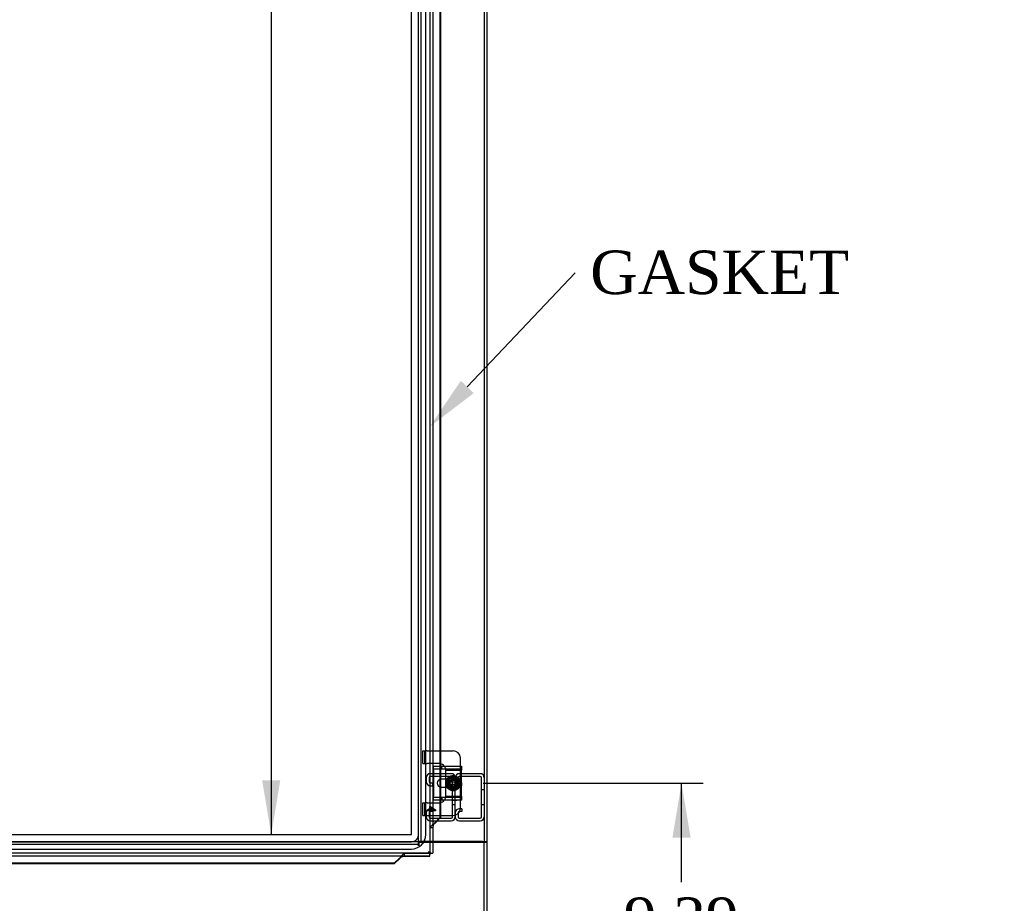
# Model space of a CAD drawing. Header units: inches. Extents: x 1 to 299, y -2 to 199.
# Tile 34 of 65: x 82 to 116, y 67 to 98. Entities that reach past the tile are written whole.
import ezdxf
from ezdxf import colors
from ezdxf.entities.mleader import LeaderData, LeaderLine
from ezdxf.enums import TextEntityAlignment as Align
from ezdxf.lldxf.tags import DXFTag
from ezdxf.math import Vec2, Vec3

# ---------------------------------------------------------------- set-up
doc = ezdxf.new("R2010")
doc.units = ezdxf.units.IN
doc.header["$MEASUREMENT"] = 0
for name, color, linetype in [('COM42667', 7, 'Continuous'), ('COM42780', 7, 'Continuous'), ('COM53955-3', 7, 'Continuous'), ('COM53964-2', 7, 'Continuous'), ('COM70220', 7, 'Continuous'), ('COM71176-1', 7, 'Continuous'), ('COM71180-3', 7, 'Continuous'), ('Default', 7, 'Continuous'), ('SCC19011', 7, 'Continuous'), ('SPR20265', 7, 'Continuous'), ('WAF25035', 7, 'Continuous')]:
    doc.layers.add(name, color=color, linetype=linetype)
doc.styles.add('SEACAD_Times_New_Roman', font='times.ttf')
tags = doc.linetypes.add('HIDDEN2', pattern=[0.1875, 0.125, -0.0625]).pattern_tags.tags
tags[6:7] = [DXFTag(74, 4), DXFTag(75, 0), DXFTag(340, '0'), DXFTag(46, 0.0), DXFTag(50, 0.0), DXFTag(44, 0.0), DXFTag(45, 0.0)]
tags[4:5] = [DXFTag(74, 4), DXFTag(75, 0), DXFTag(340, '0'), DXFTag(46, 0.0), DXFTag(50, 0.0), DXFTag(44, 0.0), DXFTag(45, 0.0)]
doc.dimstyles.new('HAMMOND_(STH_-_300x200)', dxfattribs={"dimtxt": 1.5, "dimasz": 1.875, "dimexe": 0.75, "dimexo": 0.75, "dimgap": 0.375, "dimtad": 0, "dimtih": 1, "dimtoh": 1, "dimzin": 0, "dimdsep": 46, "dimtxsty": 'SEACAD_Times_New_Roman', "dimblk1": '_SE_FILLED', "dimblk2": '_SE_FILLED', "dimsah": 1, "dimcen": 0.75, "dimadec": 0, "dimazin": 0, "dimtfac": 0.8, "dimtofl": 0, "dimtmove": 1, "dimatfit": 3, "dimfxl": 1, "dimtolj": 1, "dimtzin": 0, "dimarcsym": 0})

# ---------------------------------------------------------------- blocks, each defined once
blk = doc.blocks.new('SE2')
at = {"layer": 'COM42667', "color": 7, "linetype": 'Continuous'}
for p, q in [((96.229, 71.908), (96.229, 72.051)), ((96.229, 72.051), (97.199, 72.051)), ((97.199, 72.051), (97.199, 71.908)), ((96.229, 71.908), (96.229, 71.016)), ((97.199, 71.016), (97.199, 71.908)), ((96.703, 71.603), (96.503, 71.603)), ((96.229, 70.873), (96.229, 71.016)), ((96.503, 71.322), (96.703, 71.322)), ((97.199, 71.016), (97.199, 70.873)), ((97.199, 70.873), (96.229, 70.873))]:
    blk.add_line(p, q, dxfattribs=at)
at = {"layer": 'COM42667', "color": 7, "linetype": 'HIDDEN2'}
for p, q in [((96.513, 71.956), (96.513, 72.051)), ((96.229, 71.956), (97.199, 71.956)), ((96.91, 71.603), (96.703, 71.603)), ((96.703, 71.322), (96.91, 71.322)), ((97.199, 70.968), (96.229, 70.968)), ((96.513, 70.968), (96.513, 70.873)), ((96.862, 70.874), (96.862, 70.873)), ((96.862, 70.874), (96.977, 70.874)), ((96.892, 70.874), (96.892, 70.873)), ((96.971, 70.874), (96.971, 70.873)), ((96.977, 70.874), (96.977, 70.873)), ((96.977, 70.874), (97.002, 70.874)), ((97.002, 70.874), (97.002, 70.873)), ((97.002, 70.874), (97.036, 70.874)), ((97.036, 70.874), (97.036, 70.873))]:
    blk.add_line(p, q, dxfattribs=at)
at = {"layer": 'COM42667', "color": 7, "linetype": 'Continuous'}
blk.add_arc((96.503, 71.462), 0.14, 90, 270, dxfattribs=at)
at = {"layer": 'COM42667', "color": 7, "linetype": 'HIDDEN2'}
blk.add_arc((96.91, 71.462), 0.14, 270, 90, dxfattribs=at)
at = {"layer": 'COM42780', "color": 7, "linetype": 'HIDDEN2'}
for p, q in [((95.86, 72.577), (95.927, 72.577)), ((95.86, 72.14), (95.86, 72.577)), ((95.927, 72.14), (95.927, 72.577)), ((95.927, 72.577), (95.978, 72.577)), ((96.012, 72.577), (95.978, 72.577)), ((96.012, 72.577), (96.471, 72.577)), ((95.86, 72.14), (95.927, 72.14)), ((95.978, 72.14), (95.927, 72.14)), ((95.978, 72.14), (96.012, 72.14)), ((96.41, 72.14), (96.012, 72.14)), ((97.16, 71.955), (97.16, 72.051)), ((96.659, 71.907), (97.16, 71.907)), ((96.66, 71.89), (96.66, 71.902)), ((96.66, 71.759), (96.66, 71.89)), ((96.66, 71.603), (96.66, 71.759)), ((97.16, 71.907), (97.16, 71.955)), ((97.16, 71.902), (97.16, 71.907)), ((97.16, 71.759), (97.16, 71.902)), ((97.16, 71.518), (97.16, 71.759)), ((96.66, 71.393), (96.66, 71.528)), ((97.16, 71.165), (97.16, 71.416)), ((96.659, 71.017), (97.16, 71.017)), ((96.66, 71.165), (96.66, 71.322)), ((96.66, 71.034), (96.66, 71.165)), ((96.66, 71.022), (96.66, 71.034)), ((97.16, 71.022), (97.16, 71.165)), ((97.16, 71.017), (97.16, 71.022)), ((97.16, 70.969), (97.16, 71.017)), ((95.86, 70.784), (95.927, 70.784)), ((95.86, 70.347), (95.86, 70.784)), ((95.927, 70.347), (95.927, 70.784)), ((95.927, 70.784), (95.978, 70.784)), ((96.012, 70.784), (95.978, 70.784)), ((96.012, 70.784), (96.41, 70.784)), ((97.16, 70.873), (97.16, 70.969)), ((95.86, 70.347), (95.927, 70.347)), ((95.927, 70.347), (95.978, 70.347)), ((95.978, 70.347), (96.012, 70.347)), ((96.012, 70.347), (96.471, 70.347)), ((96.045, 70.512), (96.045, 70.543)), ((96.045, 70.543), (96.105, 70.543)), ((96.105, 70.512), (96.045, 70.512)), ((96.105, 70.543), (96.105, 70.652)), ((96.105, 70.652), (96.133, 70.652)), ((96.105, 70.479), (96.105, 70.512)), ((96.133, 70.479), (96.105, 70.479)), ((96.133, 70.652), (96.295, 70.537)), ((96.246, 70.543), (96.133, 70.622)), ((96.133, 70.622), (96.133, 70.543)), ((96.133, 70.543), (96.246, 70.543)), ((96.295, 70.512), (96.133, 70.512)), ((96.133, 70.512), (96.133, 70.479)), ((96.295, 70.537), (96.295, 70.512))]:
    blk.add_line(p, q, dxfattribs=at)
at = {"layer": 'COM42780', "color": 7, "linetype": 'Continuous'}
for p, q in [((96.471, 72.577), (96.91, 72.577)), ((97.16, 72.051), (97.16, 72.327)), ((96.66, 71.528), (96.66, 71.603)), ((96.66, 71.322), (96.66, 71.393)), ((97.16, 70.597), (97.16, 70.873)), ((96.471, 70.347), (96.91, 70.347))]:
    blk.add_line(p, q, dxfattribs=at)
at = {"layer": 'COM42780', "color": 7, "linetype": 'HIDDEN2'}
for radius in [0.195, 0.125, 0.106]:
    blk.add_circle((96.91, 71.462), radius, dxfattribs=at)
at = {"layer": 'COM42780', "color": 7, "linetype": 'Continuous'}
for centre, start, end in [((96.91, 72.327), 0, 90), ((96.41, 71.89), 39.9324, 75.7445), ((96.41, 71.034), 284.2555, 320.0676), ((96.91, 70.597), 270, 0)]:
    blk.add_arc(centre, 0.25, start, end, dxfattribs=at)
at = {"layer": 'COM42780', "color": 7, "linetype": 'HIDDEN2'}
for centre, start, end in [((96.41, 71.89), 75.7445, 90), ((96.41, 71.89), 15.0028, 39.9324), ((96.41, 71.89), 3.8357, 15.0028), ((96.41, 71.89), 2.6763, 3.8357), ((96.41, 71.034), 344.9972, 356.1643), ((96.41, 71.034), 356.1643, 357.3237), ((96.41, 71.034), 270, 284.2555), ((96.41, 71.034), 320.0676, 344.9972)]:
    blk.add_arc(centre, 0.25, start, end, dxfattribs=at)
at = {"layer": 'COM53955-3', "color": 7, "linetype": 'HIDDEN2'}
for p, q in [((96.109, 131.385), (96.109, 69.043)), ((96.447, 72.051), (96.447, 71.591)), ((96.471, 72.051), (96.471, 71.599)), ((96.447, 71.334), (96.447, 70.873)), ((96.471, 71.325), (96.471, 70.873)), ((96.248, 70.052), (96.241, 70.052)), ((96.204, 69.918), (96.109, 69.918)), ((96.109, 69.918), (96.109, 69.043)), ((96.109, 69.043), (61.924, 69.043)), ((95.234, 68.948), (95.234, 69.043)), ((95.234, 69.043), (96.109, 69.043)), ((96.066, 69.086), (96.072, 69.08)), ((95.1, 68.911), (95.1, 68.904))]:
    blk.add_line(p, q, dxfattribs=at)
at = {"layer": 'COM53955-3', "color": 7, "linetype": 'Continuous'}
for p, q in [((96.204, 131.385), (96.204, 69.043)), ((96.447, 99.522), (96.447, 72.051)), ((96.471, 99.522), (96.471, 72.051)), ((96.447, 71.591), (96.447, 71.334)), ((96.471, 71.599), (96.471, 71.325)), ((96.447, 70.873), (96.447, 70.273)), ((96.471, 70.873), (96.471, 70.273)), ((96.264, 70.084), (96.447, 70.273)), ((96.264, 70.084), (96.289, 70.084)), ((96.471, 70.273), (96.289, 70.084)), ((96.471, 70.273), (96.447, 70.273)), ((96.204, 69.918), (96.204, 69.043)), ((96.061, 69.091), (96.061, 69.091)), ((96.061, 69.091), (96.061, 69.091)), ((96.061, 69.091), (96.061, 69.091)), ((96.061, 69.091), (96.061, 69.091)), ((96.072, 69.08), (96.109, 69.043)), ((96.109, 69.043), (96.109, 69.004)), ((96.109, 69.043), (96.148, 69.043)), ((96.109, 68.948), (96.109, 69.004)), ((96.148, 69.043), (96.204, 69.043)), ((96.204, 69.043), (96.204, 69.043)), ((96.109, 68.948), (61.924, 68.948)), ((94.879, 68.705), (80.136, 68.705)), ((94.879, 68.68), (80.136, 68.68)), ((95.068, 68.888), (94.879, 68.705)), ((94.879, 68.68), (95.068, 68.863)), ((94.879, 68.68), (94.879, 68.705)), ((95.068, 68.888), (95.068, 68.863)), ((95.234, 68.948), (96.109, 68.948)), ((96.109, 68.948), (96.109, 68.948))]:
    blk.add_line(p, q, dxfattribs=at)
for centre, radius, start, end in [((97.038, 69.571), 1.088, 206.1959, 211.4118), ((95.639, 68.221), 0.967, 58.2614, 64.1309)]:
    blk.add_arc(centre, radius, start, end, dxfattribs=at)
at = {"layer": 'COM53955-3', "color": 7, "linetype": 'HIDDEN2'}
for points, knots in [([(96.241, 70.052), (96.237, 70.049), (96.232, 70.046), (96.206, 70.029), (96.187, 70.015), (96.153, 69.987), (96.138, 69.974), (96.117, 69.946), (96.111, 69.932), (96.109, 69.918)], [0.1914052, 0.1914052, 0.1914052, 0.1914052, 0.25, 0.25, 0.5, 0.5, 0.75, 0.75, 1, 1, 1, 1]), ([(95.1, 68.911), (95.103, 68.915), (95.106, 68.92), (95.123, 68.946), (95.137, 68.965), (95.165, 68.999), (95.179, 69.014), (95.206, 69.034), (95.22, 69.041), (95.234, 69.043)], [0.1915139, 0.1915139, 0.1915139, 0.1915139, 0.25, 0.25, 0.5, 0.5, 0.75, 0.75, 1, 1, 1, 1])]:
    blk.add_open_spline(points, degree=3, knots=knots, dxfattribs=at)
at = {"layer": 'COM53955-3', "color": 7, "linetype": 'Continuous'}
for points in [[(96.264, 70.084), (96.258, 70.07), (96.25, 70.057), (96.237, 70.029), (96.23, 70.015), (96.219, 69.987), (96.214, 69.974), (96.207, 69.946), (96.205, 69.932), (96.204, 69.918)], [(95.068, 68.888), (95.082, 68.894), (95.096, 68.902), (95.123, 68.915), (95.137, 68.922), (95.165, 68.933), (95.179, 68.938), (95.206, 68.945), (95.22, 68.947), (95.234, 68.948)]]:
    blk.add_open_spline(points, degree=3, knots=[0, 0, 0, 0, 0.25, 0.25, 0.5, 0.5, 0.75, 0.75, 1, 1, 1, 1], dxfattribs=at)
for points in [[(96.289, 70.084), (96.273, 70.074), (96.257, 70.063), (96.241, 70.052)], [(95.068, 68.863), (95.079, 68.879), (95.089, 68.895), (95.1, 68.911)]]:
    blk.add_open_spline(points, degree=3, dxfattribs=at)
at = {"layer": 'COM53964-2', "color": 7, "linetype": 'HIDDEN2'}
for p, q in [((96.844, 71.789), (96.12, 71.789)), ((96.844, 71.694), (96.12, 71.694)), ((97.844, 71.789), (97.12, 71.789)), ((97.844, 71.694), (97.12, 71.694)), ((95.982, 71.651), (95.982, 71.513)), ((96.077, 71.651), (96.077, 71.513)), ((96.12, 71.47), (96.203, 71.47)), ((96.12, 71.375), (96.203, 71.375)), ((96.203, 71.375), (96.203, 71.47)), ((96.887, 70.302), (96.887, 71.651)), ((96.982, 71.651), (96.982, 71.513)), ((96.982, 70.302), (96.982, 71.651)), ((97.077, 71.651), (97.077, 71.513)), ((97.12, 71.47), (97.203, 71.47)), ((97.12, 71.375), (97.203, 71.375)), ((97.203, 71.375), (97.203, 71.47)), ((97.887, 70.302), (97.887, 71.651)), ((97.982, 71.227), (97.887, 71.227)), ((96.887, 70.727), (96.982, 70.727)), ((97.887, 70.727), (97.982, 70.727)), ((95.982, 70.44), (95.982, 70.302)), ((96.077, 70.44), (96.077, 70.302)), ((96.203, 70.578), (96.12, 70.578)), ((96.203, 70.483), (96.12, 70.483)), ((96.203, 70.578), (96.203, 70.483)), ((96.982, 70.44), (96.982, 70.302)), ((97.077, 70.44), (97.077, 70.302)), ((97.203, 70.578), (97.12, 70.578)), ((97.203, 70.483), (97.12, 70.483)), ((97.203, 70.578), (97.203, 70.483)), ((96.12, 70.259), (96.844, 70.259)), ((96.12, 70.164), (96.844, 70.164)), ((97.12, 70.259), (97.844, 70.259)), ((97.12, 70.164), (97.844, 70.164))]:
    blk.add_line(p, q, dxfattribs=at)
for centre, radius, start, end in [((96.12, 71.651), 0.138, 90, 180), ((96.12, 71.651), 0.043, 90, 180), ((96.844, 71.651), 0.138, 0, 90), ((96.844, 71.651), 0.043, 0, 90), ((97.12, 71.651), 0.138, 90, 180), ((97.12, 71.651), 0.043, 90, 180), ((97.844, 71.651), 0.138, 0, 90), ((97.844, 71.651), 0.043, 0, 90), ((96.12, 71.513), 0.138, 180, 270), ((96.12, 71.513), 0.043, 180, 270), ((97.12, 71.513), 0.138, 180, 270), ((97.12, 71.513), 0.043, 180, 270), ((96.12, 70.44), 0.138, 90, 180), ((96.12, 70.44), 0.043, 90, 180), ((97.12, 70.44), 0.138, 90, 180), ((97.12, 70.44), 0.043, 90, 180), ((96.12, 70.302), 0.138, 180, 270), ((96.12, 70.302), 0.043, 180, 270), ((96.844, 70.302), 0.043, 270, 0), ((96.844, 70.302), 0.138, 270, 0), ((97.12, 70.302), 0.138, 180, 270), ((97.12, 70.302), 0.043, 180, 270), ((97.844, 70.302), 0.043, 270, 0), ((97.844, 70.302), 0.138, 270, 0)]:
    blk.add_arc(centre, radius, start, end, dxfattribs=at)
at = {"layer": 'COM70220', "color": 7, "linetype": 'HIDDEN2'}
for p, q in [((95.466, 69.687), (95.466, 130.742)), ((95.467, 69.687), (95.467, 130.742)), ((95.716, 69.687), (95.716, 130.742)), ((95.965, 69.687), (95.965, 130.742)), ((95.966, 69.687), (95.966, 130.742)), ((62.566, 69.687), (95.466, 69.687)), ((62.566, 69.686), (95.466, 69.686)), ((62.566, 69.437), (95.466, 69.437)), ((62.566, 69.188), (95.466, 69.188)), ((62.566, 69.187), (95.466, 69.187))]:
    blk.add_line(p, q, dxfattribs=at)
for radius in [0.5, 0.001, 0.25, 0.499]:
    blk.add_arc((95.466, 69.687), radius, 270, 0, dxfattribs=at)
at = {"layer": 'COM71176-1', "color": 7, "linetype": 'HIDDEN2'}
for p, q in [((95.702, 130.76), (95.702, 69.45)), ((95.797, 130.76), (95.797, 69.45)), ((97.982, 130.76), (97.982, 69.45)), ((95.797, 69.45), (95.702, 69.45)), ((95.862, 69.45), (95.797, 69.45)), ((96.204, 69.45), (95.862, 69.45))]:
    blk.add_line(p, q, dxfattribs=at)
at = {"layer": 'COM71176-1', "color": 7, "linetype": 'Continuous'}
for p, q in [((98.077, 130.76), (98.077, 69.45)), ((97.917, 69.45), (96.204, 69.45)), ((97.917, 69.45), (98.077, 69.45)), ((97.982, 69.45), (97.982, 69.42)), ((98.077, 69.42), (97.982, 69.42)), ((98.077, 69.45), (98.077, 69.42)), ((98.077, 69.42), (98.077, 62.17))]:
    blk.add_line(p, q, dxfattribs=at)
at = {"layer": 'COM71180-3', "color": 7, "linetype": 'HIDDEN2'}
for p, q in [((62.392, 69.45), (95.702, 69.45)), ((62.392, 69.355), (95.702, 69.355)), ((95.702, 69.45), (95.702, 69.355)), ((95.702, 69.307), (95.702, 69.355)), ((95.732, 69.307), (95.732, 69.42)), ((96.204, 69.42), (95.732, 69.42)), ((95.732, 69.307), (95.702, 69.307))]:
    blk.add_line(p, q, dxfattribs=at)
at = {"layer": 'COM71180-3', "color": 7, "linetype": 'Continuous'}
for p, q in [((97.982, 69.42), (96.204, 69.42)), ((97.982, 62.218), (97.982, 69.42))]:
    blk.add_line(p, q, dxfattribs=at)
at = {"layer": 'SCC19011', "color": 7, "linetype": 'Continuous'}
for p, q in [((96.91, 71.703), (96.695, 71.571)), ((97.125, 71.571), (96.91, 71.703)), ((96.695, 71.571), (96.695, 71.496)), ((96.695, 71.496), (96.695, 71.428)), ((96.715, 71.496), (96.695, 71.496)), ((96.695, 71.428), (96.695, 71.353)), ((96.695, 71.428), (96.715, 71.428)), ((96.695, 71.353), (96.91, 71.221)), ((96.725, 71.496), (96.715, 71.496)), ((96.715, 71.428), (96.725, 71.428)), ((97.094, 71.496), (96.725, 71.496)), ((96.725, 71.428), (97.094, 71.428)), ((96.91, 71.221), (97.125, 71.353)), ((97.104, 71.496), (97.094, 71.496)), ((97.094, 71.428), (97.104, 71.428)), ((97.125, 71.496), (97.104, 71.496)), ((97.104, 71.428), (97.125, 71.428)), ((97.125, 71.496), (97.125, 71.571)), ((97.125, 71.428), (97.125, 71.496)), ((97.125, 71.353), (97.125, 71.428))]:
    blk.add_line(p, q, dxfattribs=at)
at = {"layer": 'SCC19011', "color": 7, "linetype": 'HIDDEN2'}
blk.add_circle((96.91, 71.462), 0.122, dxfattribs=at)
at = {"layer": 'SCC19011', "color": 7, "linetype": 'Continuous'}
for start, end in [(10.4474, 169.5526), (190.4474, 349.5526)]:
    blk.add_arc((96.91, 71.462), 0.188, start, end, dxfattribs=at)
at = {"layer": 'SPR20265', "color": 7, "linetype": 'HIDDEN2'}
for p, q in [((97.092, 71.462), (97.127, 71.462)), ((96.725, 71.277), (96.75, 71.302))]:
    blk.add_line(p, q, dxfattribs=at)
for points, knots in [([(96.72, 71.589), (96.717, 71.585), (96.698, 71.555), (96.676, 71.491), (96.684, 71.395), (96.728, 71.311), (96.803, 71.251), (96.895, 71.225), (96.991, 71.238), (97.072, 71.288), (97.129, 71.366), (97.149, 71.459), (97.132, 71.553), (97.079, 71.633), (96.999, 71.686), (96.905, 71.703), (96.811, 71.683), (96.733, 71.628), (96.682, 71.547), (96.667, 71.452), (96.689, 71.359), (96.745, 71.281), (96.827, 71.232), (96.922, 71.217), (97.015, 71.24), (97.092, 71.296), (97.142, 71.379), (97.157, 71.473), (97.135, 71.566), (97.079, 71.644), (96.998, 71.695), (96.904, 71.711), (96.81, 71.691), (96.731, 71.637), (96.678, 71.557), (96.659, 71.463), (96.674, 71.382), (96.698, 71.337), (96.709, 71.321)], [0.2327592, 0.2327592, 0.2327592, 0.2327592, 0.2341872, 0.2452831, 0.2563771, 0.2674708, 0.2785654, 0.28966, 0.3007576, 0.3118528, 0.3229492, 0.3340432, 0.3451384, 0.3562353, 0.3673323, 0.3784297, 0.3895246, 0.4006213, 0.4117166, 0.4228156, 0.4339132, 0.4450112, 0.4561079, 0.4672039, 0.4783017, 0.4893995, 0.5004992, 0.5115966, 0.5226954, 0.5337915, 0.544891, 0.5559893, 0.5670899, 0.5781889, 0.5892874, 0.6003855, 0.6114838, 0.6182179, 0.6182179, 0.6182179, 0.6182179]), ([(96.699, 71.321), (96.712, 71.301), (96.749, 71.26), (96.826, 71.216), (96.92, 71.202), (97.013, 71.222), (97.093, 71.276), (97.148, 71.353), (97.171, 71.446), (97.161, 71.541), (97.116, 71.625), (97.045, 71.689), (96.955, 71.722), (96.86, 71.722), (96.772, 71.688), (96.719, 71.642), (96.697, 71.611), (96.692, 71.603)], [0.8028925, 0.8028925, 0.8028925, 0.8028925, 0.8112914, 0.8223931, 0.8334948, 0.8445983, 0.8557003, 0.8668021, 0.8779027, 0.8890041, 0.9001067, 0.9112098, 0.9223136, 0.9334157, 0.9445065, 0.955056, 0.9580988, 0.9580988, 0.9580988, 0.9580988]), ([(96.75, 71.302), (96.73, 71.324), (96.696, 71.37), (96.678, 71.462), (96.696, 71.544), (96.722, 71.587), (96.735, 71.604)], [0, 0, 0, 0, 0.01124685, 0.02526822, 0.0367371, 0.04577379, 0.04577379, 0.04577379, 0.04577379]), ([(96.741, 71.603), (96.732, 71.594), (96.707, 71.557), (96.683, 71.484), (96.693, 71.393), (96.721, 71.342), (96.738, 71.321)], [0.06324588, 0.06324588, 0.06324588, 0.06324588, 0.06779157, 0.07888132, 0.08997324, 0.09942571, 0.09942571, 0.09942571, 0.09942571]), ([(96.952, 71.246), (96.937, 71.244), (96.896, 71.24), (96.829, 71.253), (96.76, 71.297), (96.711, 71.361), (96.696, 71.414), (96.693, 71.44)], [0.16392013, 0.16392013, 0.16392013, 0.16392013, 0.1698589, 0.18096891, 0.19208116, 0.20319267, 0.2141853, 0.2141853, 0.2141853, 0.2141853]), ([(96.695, 71.496), (96.696, 71.504), (96.704, 71.539), (96.722, 71.575), (96.742, 71.6), (96.745, 71.603)], [0.22202636, 0.22202636, 0.22202636, 0.22202636, 0.22541447, 0.23652458, 0.23857738, 0.23857738, 0.23857738, 0.23857738]), ([(96.856, 71.671), (96.86, 71.672), (96.891, 71.679), (96.95, 71.679), (97.026, 71.649), (97.086, 71.593), (97.121, 71.52), (97.127, 71.438), (97.103, 71.36), (97.052, 71.297), (96.98, 71.257), (96.899, 71.246), (96.82, 71.265), (96.754, 71.313), (96.71, 71.382), (96.695, 71.462), (96.711, 71.542), (96.745, 71.595), (96.771, 71.618), (96.777, 71.623)], [0.2567808, 0.2567808, 0.2567808, 0.2567808, 0.2587445, 0.2698545, 0.2809669, 0.2920757, 0.3031862, 0.3142936, 0.3254042, 0.3365133, 0.3476245, 0.3587332, 0.369842, 0.3809492, 0.3920578, 0.4031667, 0.4142764, 0.4253852, 0.4286815, 0.4286815, 0.4286815, 0.4286815]), ([(96.788, 71.682), (96.782, 71.679), (96.75, 71.66), (96.721, 71.632), (96.703, 71.605), (96.702, 71.604)], [0.75353292, 0.75353292, 0.75353292, 0.75353292, 0.75578627, 0.7668873, 0.7674218, 0.7674218, 0.7674218, 0.7674218]), ([(96.824, 71.652), (96.825, 71.652), (96.849, 71.663), (96.903, 71.675), (96.983, 71.662), (97.053, 71.619), (97.101, 71.553), (97.121, 71.473), (97.109, 71.393), (97.067, 71.322), (97.001, 71.273), (96.922, 71.253), (96.841, 71.265), (96.771, 71.307), (96.722, 71.373), (96.703, 71.452), (96.716, 71.533), (96.759, 71.603), (96.825, 71.65), (96.905, 71.668), (96.986, 71.653), (97.054, 71.607), (97.099, 71.539), (97.113, 71.458), (97.095, 71.378), (97.046, 71.312), (96.976, 71.271), (96.894, 71.261), (96.816, 71.285), (96.753, 71.337), (96.717, 71.411), (96.713, 71.493), (96.742, 71.569), (96.8, 71.627), (96.876, 71.657), (96.958, 71.654), (97.031, 71.617), (97.084, 71.554), (97.106, 71.475), (97.093, 71.394), (97.049, 71.325), (96.98, 71.28), (96.898, 71.269), (96.82, 71.291), (96.757, 71.344), (96.723, 71.418), (96.722, 71.471), (96.727, 71.496)], [0.4364013, 0.4364013, 0.4364013, 0.4364013, 0.4364923, 0.4475998, 0.4587061, 0.4698156, 0.4809232, 0.4920326, 0.503138, 0.5142446, 0.52535, 0.5364578, 0.547565, 0.5586721, 0.5697781, 0.5808823, 0.5919888, 0.603094, 0.6142018, 0.6253066, 0.6364118, 0.6475152, 0.6586197, 0.6697249, 0.6808298, 0.6919358, 0.7030382, 0.714142, 0.7252447, 0.7363492, 0.7474536, 0.7585562, 0.7696589, 0.7807596, 0.7918635, 0.8029663, 0.8140692, 0.8251712, 0.836271, 0.8473724, 0.8584731, 0.8695762, 0.8806775, 0.8917768, 0.9028771, 0.9139759, 0.9246276, 0.9246276, 0.9246276, 0.9246276]), ([(96.841, 71.634), (96.859, 71.641), (96.902, 71.651), (96.968, 71.641), (97.028, 71.608), (97.081, 71.546), (97.089, 71.495), (97.092, 71.462)], [0.95046325, 0.95046325, 0.95046325, 0.95046325, 0.95824793, 0.96865358, 0.9770936, 0.98730809, 1, 1, 1, 1]), ([(96.958, 71.676), (96.928, 71.683), (96.896, 71.683), (96.866, 71.677), (96.865, 71.677)], [0.03475197, 0.03475197, 0.03475197, 0.03475197, 0.04560719, 0.0457885, 0.0457885, 0.0457885, 0.0457885]), ([(96.874, 71.683), (96.878, 71.684), (96.901, 71.687), (96.925, 71.686), (96.945, 71.683)], [0.068386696, 0.068386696, 0.068386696, 0.068386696, 0.069853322, 0.07824608, 0.07824608, 0.07824608, 0.07824608]), ([(97.127, 71.462), (97.125, 71.496), (97.117, 71.545), (97.088, 71.591), (97.073, 71.607)], [0, 0, 0, 0, 0.01093327, 0.01877746, 0.01877746, 0.01877746, 0.01877746]), ([(97.09, 71.593), (97.091, 71.591), (97.107, 71.568), (97.13, 71.517), (97.134, 71.435), (97.114, 71.371), (97.093, 71.338), (97.085, 71.328)], [0.10246721, 0.10246721, 0.10246721, 0.10246721, 0.10318825, 0.11429938, 0.12541305, 0.13652493, 0.14182713, 0.14182713, 0.14182713, 0.14182713]), ([(97.092, 71.332), (97.107, 71.352), (97.132, 71.402), (97.14, 71.491), (97.118, 71.557), (97.098, 71.588), (97.095, 71.592)], [0.14777242, 0.14777242, 0.14777242, 0.14777242, 0.15652896, 0.16762342, 0.17871777, 0.18057721, 0.18057721, 0.18057721, 0.18057721]), ([(96.887, 71.24), (96.896, 71.239), (96.916, 71.238), (96.937, 71.24), (96.948, 71.242)], [0.119894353, 0.119894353, 0.119894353, 0.119894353, 0.123252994, 0.1271342, 0.1271342, 0.1271342, 0.1271342])]:
    blk.add_open_spline(points, degree=3, knots=knots, dxfattribs=at)
at = {"layer": 'SPR20265', "color": 7, "linetype": 'Continuous'}
for points, knots in [([(96.692, 71.603), (96.68, 71.584), (96.658, 71.538), (96.644, 71.459), (96.659, 71.377), (96.681, 71.336), (96.691, 71.321)], [0.95809881, 0.95809881, 0.95809881, 0.95809881, 0.9661238, 0.97598802, 0.98694613, 0.99365696, 0.99365696, 0.99365696, 0.99365696]), ([(96.702, 71.604), (96.685, 71.579), (96.659, 71.523), (96.653, 71.429), (96.675, 71.361), (96.695, 71.327), (96.699, 71.321)], [0.7674218, 0.7674218, 0.7674218, 0.7674218, 0.77798983, 0.7890906, 0.80019147, 0.80289251, 0.80289251, 0.80289251, 0.80289251])]:
    blk.add_open_spline(points, degree=3, knots=knots, dxfattribs=at)
at = {"layer": 'SPR20265', "color": 7, "linetype": 'HIDDEN2'}
for points in [[(96.931, 71.688), (96.914, 71.69), (96.898, 71.69), (96.881, 71.688)], [(96.691, 71.321), (96.701, 71.306), (96.712, 71.292), (96.725, 71.277)]]:
    blk.add_open_spline(points, degree=3, dxfattribs=at)
at = {"layer": 'WAF25035', "color": 7, "linetype": 'Continuous'}
blk.add_circle((96.91, 71.462), 0.25, dxfattribs=at)
at = {"layer": 'WAF25035', "color": 7, "linetype": 'HIDDEN2'}
blk.add_circle((96.91, 71.462), 0.133, dxfattribs=at)
blk = doc.blocks.new('DMBLK2878')
at = {"layer": 'Default', "linetype": 'Continuous'}
for points in [[(105.102, 69.587), (104.789, 71.462), (104.477, 69.587)], [(105.102, 63.95), (104.477, 63.95), (104.789, 62.075)]]:
    blk.add_hatch(color=7, dxfattribs=at).paths.add_polyline_path(points)
at = {"layer": 'Default', "color": 7, "linetype": 'Continuous'}
for p, q in [((97.949, 71.462), (105.539, 71.462)), ((104.789, 68.044), (104.789, 71.462)), ((104.789, 62.075), (104.789, 66.019)), ((98.732, 62.075), (105.539, 62.075))]:
    blk.add_line(p, q, dxfattribs=at)
at = {"layer": 'Default', "color": 7, "linetype": 'Continuous', "style": 'SEACAD_Times_New_Roman'}
blk.add_text('9.39', height=1.5, dxfattribs=at).set_placement((102.799, 67.519), align=Align.TOP_LEFT)
blk = doc.blocks.new('_SE_FILLED')
at = {"color": 0}
blk.add_line((0, 0), (-1, 0), dxfattribs=at)
blk.add_solid([(0, 0), (-1, -0.1665), (-1, 0.1665), (0, 0)], dxfattribs=at)
blk = doc.blocks.new('DMBLK2890')
at = {"layer": 'Default', "linetype": 'Continuous'}
for points in [[(90.319, 128.885), (90.944, 128.885), (90.632, 130.76)], [(90.319, 71.561), (90.632, 69.686), (90.944, 71.561)]]:
    blk.add_hatch(color=7, dxfattribs=at).paths.add_polyline_path(points)
at = {"layer": 'Default', "color": 7, "linetype": 'Continuous'}
for p, q in [((90.632, 130.76), (90.632, 101.498)), ((90.632, 99.473), (90.632, 69.686))]:
    blk.add_line(p, q, dxfattribs=at)
at = {"layer": 'Default', "color": 7, "linetype": 'Continuous', "style": 'SEACAD_Times_New_Roman'}
blk.add_text('61.07', height=1.5, dxfattribs=at).set_placement((88.073, 100.973), align=Align.TOP_LEFT)
blk = doc.blocks.new('DMBLK2893')
at = {"layer": 'Default', "linetype": 'Continuous'}
for points in [[(120.193, 132.26), (119.881, 134.135), (119.568, 132.26)], [(120.193, 63.95), (119.568, 63.95), (119.881, 62.075)]]:
    blk.add_hatch(color=7, dxfattribs=at).paths.add_polyline_path(points)
at = {"layer": 'Default', "color": 7, "linetype": 'Continuous'}
for p, q in [((98.732, 134.135), (120.631, 134.135)), ((119.881, 134.135), (119.881, 99.38)), ((119.881, 97.355), (119.881, 62.075)), ((98.732, 62.075), (120.631, 62.075))]:
    blk.add_line(p, q, dxfattribs=at)
at = {"layer": 'Default', "color": 7, "linetype": 'Continuous', "style": 'SEACAD_Times_New_Roman'}
blk.add_text('72.06', height=1.5, dxfattribs=at).set_placement((117.321, 98.855), align=Align.TOP_LEFT)

msp = doc.modelspace()

# ---------------------------------------------------------------- block references
at = {"layer": 'Default'}
msp.add_blockref('SE2', (0, 0), dxfattribs=at)

# ---------------------------------------------------------------- dimensions: what is measured, and where the dimension line sits
at = {"layer": 'Default', "color": 7, "linetype": 'Continuous'}
for base, p1, p2, angle, picture, middle, dimtype in [((119.881, 134.135), (97.982, 134.135), (97.982, 62.075), 270, 'DMBLK2893', (119.881, 98.105), 161), ((90.632, 130.76), (95.702, 130.76), (95.466, 69.686), 269.7791, 'DMBLK2890', (90.632, 100.223), 161), ((104.789, 71.462), (97.982, 62.075), (97.199, 71.462), 90, 'DMBLK2878', (104.789, 66.769), 160)]:
    dim = msp.add_linear_dim(base=base, p1=p1, p2=p2, angle=angle, text='\\A1;<>', dimstyle='HAMMOND_(STH_-_300x200)', override={"dimtmove": 0}, dxfattribs=at)
    dim.commit()
    dim.dimension.update_dxf_attribs({"geometry": picture, "text_midpoint": middle, "dimtype": dimtype})

# ---------------------------------------------------------------- leaders
ml = msp.add_multileader_mtext('Standard', dxfattribs=at)
ml.set_content('{\\pxsm0.9;\\fTimes New Roman|b0||i0||c0|p34;\\W1.;GASKET\\P}', color=7)
ml.set_leader_properties()
ml.build(insert=Vec2(0, 0))
ml.multileader.update_dxf_attribs({"dogleg_length": 0, "arrow_head_size": 1.875})
ctx = ml.context
ctx.base_point, ctx.char_height, ctx.arrow_head_size, ctx.landing_gap_size = Vec3(101.549, 88.402), 1.5, 1.875, 0.525
notes = []
notes.append((ctx, [(0, (1, 1, 0), (101.114, 89.062), (1, 0), 0, [(0, [(96.109, 83.761)], 0, [])])]))
ctx.mtext.insert = Vec3(101.639, 89.829)
for ctx, leaders in notes:
    for number, flags, end, landing, length, lines in leaders:
        leader = LeaderData()
        leader.index, (leader.has_last_leader_line, leader.has_dogleg_vector, leader.attachment_direction) = number, flags
        leader.last_leader_point, leader.dogleg_vector, leader.dogleg_length = Vec3(end), Vec3(landing), length
        for number, points, colour, breaks in lines:
            line = LeaderLine()
            line.index, line.vertices, line.color, line.breaks = number, Vec3.list(points), colors.encode_raw_color(colour), breaks
            leader.lines.append(line)
        ctx.leaders.append(leader)

doc.saveas('drawing.dxf')
